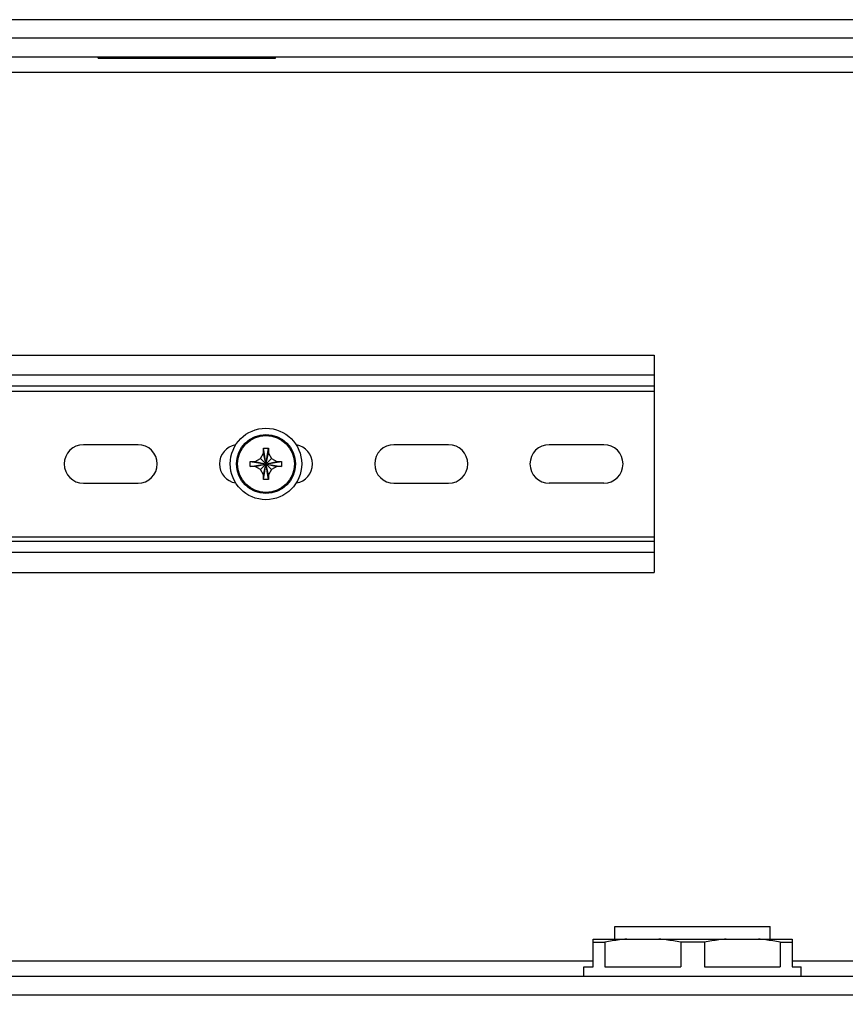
# Model space of a CAD drawing. Header units: inches. Extents: x 0 to 34, y 0 to 22.
# Tile 37 of 40: x 21.5 to 24.2, y 13.8 to 16.9. Entities that reach past the tile are written whole.
import ezdxf

# ---------------------------------------------------------------- set-up
doc = ezdxf.new("R2010")
doc.units = ezdxf.units.IN
doc.header["$LTSCALE"] = 1.87
doc.header["$MEASUREMENT"] = 0
doc.layers.get('0').update_dxf_attribs({"linetype": 'CONTINUOUS'})
doc.layers.add('DIMENSIONS', color=7, linetype='CONTINUOUS')
doc.styles.get("Standard").update_dxf_attribs({"font": 'txt', "width": 0.8})
doc.dimstyles.new('DIMSTYLE_1', dxfattribs={"dimtxt": 0.125, "dimasz": 0.1875, "dimexe": 0.18, "dimexo": 0.0625, "dimgap": 0.09, "dimtad": 0, "dimtih": 1, "dimtoh": 1, "dimdec": 3, "dimlfac": 2, "dimzin": 4, "dimdsep": 46, "dimtxsty": 'STANDARD', "dimblk": '_FILLED', "dimblk1": '_FILLED', "dimblk2": '_FILLED', "dimcen": 0.09, "dimadec": 0, "dimazin": 0, "dimtp": 0.01, "dimtm": 0.01, "dimtfac": 1, "dimtdec": 3, "dimtofl": 0, "dimtmove": 0, "dimatfit": 3, "dimldrblk": '_FILLED', "dimfxl": 1, "dimtolj": 1, "dimtzin": 4, "dimarcsym": 0})

# ---------------------------------------------------------------- blocks, each defined once
blk = doc.blocks.new('_FILLED')
at = {"color": 0, "linetype": 'BYBLOCK'}
blk.add_solid([(0, 0), (-1, 0.174), (-1, -0.174)], dxfattribs=at)
blk = doc.blocks.new('*D16')
at = {"layer": 'DIMENSIONS', "color": 2, "linetype": 'CONTINUOUS'}
for p, q in [((18.7559, 14.0256), (18.7559, 12.0413)), ((25.4488, 14.0256), (25.4488, 12.0413)), ((18.7559, 12.1663), (21.4774, 12.1663)), ((25.4488, 12.1663), (22.7274, 12.1663))]:
    blk.add_line(p, q, dxfattribs=at)
at = {"layer": 'DIMENSIONS', "color": 2, "linetype": 'CONTINUOUS', "xscale": 0.1875, "yscale": 0.1875, "zscale": 0.1875, "rotation": 180}
blk.add_blockref('_FILLED', (18.7559, 12.1663), dxfattribs=at)
at = {"layer": 'DIMENSIONS', "color": 2, "linetype": 'CONTINUOUS', "xscale": 0.1875, "yscale": 0.1875, "zscale": 0.1875}
blk.add_blockref('_FILLED', (25.4488, 12.1663), dxfattribs=at)
at = {"layer": 'DIMENSIONS', "color": 2, "linetype": 'CONTINUOUS', "width": 0.8}
for s, p in [('13.39', (21.5399, 12.1038)), ('[', (22.1649, 12.1038)), ('340', (22.2649, 12.1038)), (']', (22.5649, 12.1038))]:
    blk.add_text(s, height=0.125, dxfattribs=at).set_placement(p)

msp = doc.modelspace()

# ---------------------------------------------------------------- linework, layer by layer
at = {"color": 7, "linetype": 'CONTINUOUS'}
for p, q in [((25.44883, 16.88975), (18.75592, 16.88975)), ((25.17324, 16.8307), (19.03151, 16.8307)), ((19.03151, 16.77164), (25.17324, 16.77164)), ((21.79266, 16.76789), (21.79266, 16.77164)), ((21.79266, 16.76789), (22.35516, 16.76789)), ((21.80766, 16.76789), (21.80766, 16.77164)), ((22.34016, 16.76789), (22.34016, 16.77164)), ((22.35516, 16.76789), (22.35516, 16.77164)), ((25.13387, 16.72243), (19.52374, 16.72243)), ((20.36239, 15.82626), (23.55562, 15.82626)), ((23.55562, 15.82626), (23.55562, 15.13778)), ((23.55562, 15.76302), (20.38489, 15.76302)), ((23.55562, 15.72802), (20.38489, 15.72802)), ((20.38489, 15.71252), (23.55562, 15.71252)), ((21.91945, 15.54305), (21.74645, 15.54305)), ((22.9037, 15.54305), (22.7307, 15.54305)), ((23.39583, 15.54305), (23.22283, 15.54305)), ((22.30751, 15.49947), (22.31721, 15.51627)), ((22.31721, 15.51627), (22.31721, 15.53116)), ((22.31721, 15.44777), (22.33271, 15.51627)), ((22.33271, 15.44777), (22.31721, 15.51627)), ((22.31723, 15.43239), (22.33269, 15.53166)), ((22.33269, 15.43239), (22.31723, 15.53166)), ((22.33271, 15.53116), (22.33271, 15.51627)), ((22.33271, 15.51627), (22.34241, 15.49947)), ((22.27533, 15.47429), (22.37459, 15.48975)), ((22.27533, 15.48975), (22.37459, 15.47429)), ((22.27582, 15.48977), (22.29071, 15.48977)), ((22.29071, 15.48977), (22.30751, 15.49947)), ((22.29071, 15.47427), (22.35921, 15.48977)), ((22.29071, 15.48977), (22.35921, 15.47427)), ((22.30751, 15.49947), (22.34241, 15.46457)), ((22.30751, 15.46457), (22.34241, 15.49947)), ((22.34241, 15.49947), (22.35921, 15.48977)), ((22.35921, 15.48977), (22.3741, 15.48977)), ((22.29071, 15.47427), (22.27582, 15.47427)), ((22.30751, 15.46457), (22.29071, 15.47427)), ((22.31721, 15.44777), (22.30751, 15.46457)), ((22.31721, 15.43288), (22.31721, 15.44777)), ((22.34241, 15.46457), (22.33271, 15.44777)), ((22.33271, 15.44777), (22.33271, 15.43288)), ((22.35921, 15.47427), (22.34241, 15.46457)), ((22.3741, 15.47427), (22.35921, 15.47427)), ((21.74645, 15.421), (21.91945, 15.421)), ((22.7307, 15.421), (22.9037, 15.421)), ((23.39583, 15.421), (23.22283, 15.421)), ((20.11062, 15.25152), (23.55562, 15.25152)), ((23.55562, 15.23602), (20.11062, 15.23602)), ((23.55562, 15.20102), (20.11062, 15.20102)), ((20.11062, 15.13778), (23.55562, 15.13778)), ((23.43112, 14.01574), (23.92324, 14.01574)), ((23.43112, 13.97637), (23.43112, 14.01574)), ((23.92324, 13.97637), (23.92324, 14.01574)), ((23.3618, 13.97637), (23.99256, 13.97637)), ((23.3618, 13.88877), (23.3618, 13.97637)), ((23.3618, 13.96652), (23.39947, 13.96652)), ((23.39947, 13.96652), (23.39947, 13.88877)), ((23.71485, 13.96652), (23.63951, 13.96652)), ((23.63951, 13.96652), (23.63951, 13.88877)), ((23.71485, 13.96652), (23.71485, 13.88877)), ((23.95489, 13.96652), (23.99256, 13.96652)), ((23.95489, 13.96652), (23.95489, 13.88877)), ((23.99256, 13.97637), (23.99256, 13.88877)), ((21.39519, 13.90747), (23.3618, 13.90747)), ((23.33269, 13.88877), (23.3618, 13.88877)), ((23.33269, 13.85826), (23.33269, 13.88877)), ((23.39947, 13.88877), (23.63951, 13.88877)), ((23.71485, 13.88877), (23.95489, 13.88877)), ((23.99256, 13.90747), (24.34605, 13.90747)), ((23.99256, 13.88877), (24.02167, 13.88877)), ((24.02167, 13.85826), (24.02167, 13.88877)), ((25.17324, 13.85826), (19.03151, 13.85826)), ((19.03151, 13.7992), (25.17324, 13.7992))]:
    msp.add_line(p, q, dxfattribs=at)
for radius in [0.11325, 0.09325, 0.09014]:
    msp.add_circle((22.32496, 15.48202), radius, dxfattribs=at)
for centre, start, end in [((21.74645, 15.48202), 90, 270), ((21.91945, 15.48202), 270, 90), ((22.23858, 15.48202), 99.37367, 260.62633), ((22.41158, 15.48202), 279.13365, 80.86635), ((22.7307, 15.48202), 90, 270), ((22.9037, 15.48202), 270, 90), ((23.22283, 15.48202), 90, 270), ((23.39583, 15.48202), 270, 90)]:
    msp.add_arc(centre, 0.06102, start, end, dxfattribs=at)
for points, knots in [([(22.31721, 15.53116), (22.31721, 15.53125), (22.31722, 15.53141), (22.31723, 15.53157), (22.31723, 15.53166)], [0, 0, 0, 0, 0.4997931, 1, 1, 1, 1]), ([(22.31723, 15.53166), (22.31894, 15.53171), (22.32238, 15.53178), (22.32754, 15.53178), (22.33098, 15.53171), (22.33269, 15.53166)], [0, 0, 0, 0, 0.3328688, 0.6671314, 1, 1, 1, 1]), ([(22.33269, 15.53166), (22.3327, 15.53157), (22.3327, 15.53141), (22.33271, 15.53125), (22.33271, 15.53116)], [0, 0, 0, 0, 0.5001857, 1, 1, 1, 1]), ([(22.27521, 15.48202), (22.27521, 15.48289), (22.27522, 15.48461), (22.27526, 15.48719), (22.2753, 15.4889), (22.27533, 15.48975)], [0, 0, 0, 0, 0.334924, 0.668161, 1, 1, 1, 1]), ([(22.27533, 15.47429), (22.2753, 15.47515), (22.27526, 15.47686), (22.27522, 15.47944), (22.27521, 15.48116), (22.27521, 15.48202)], [0, 0, 0, 0, 0.3317627, 0.6650085, 1, 1, 1, 1]), ([(22.27533, 15.48975), (22.27541, 15.48976), (22.27557, 15.48976), (22.27574, 15.48977), (22.27582, 15.48977)], [0, 0, 0, 0, 0.5002308, 1, 1, 1, 1]), ([(22.3741, 15.48977), (22.37418, 15.48977), (22.37435, 15.48976), (22.37451, 15.48976), (22.37459, 15.48975)], [0, 0, 0, 0, 0.499774, 1, 1, 1, 1]), ([(22.37459, 15.48975), (22.37462, 15.4889), (22.37466, 15.48719), (22.3747, 15.48461), (22.37471, 15.48289), (22.37471, 15.48202)], [0, 0, 0, 0, 0.3317627, 0.6650085, 1, 1, 1, 1]), ([(22.37471, 15.48202), (22.37471, 15.48116), (22.3747, 15.47944), (22.37466, 15.47686), (22.37462, 15.47515), (22.37459, 15.47429)], [0, 0, 0, 0, 0.334924, 0.668161, 1, 1, 1, 1]), ([(22.27582, 15.47427), (22.27574, 15.47428), (22.27557, 15.47428), (22.27541, 15.47429), (22.27533, 15.47429)], [0, 0, 0, 0, 0.499774, 1, 1, 1, 1]), ([(22.37459, 15.47429), (22.37451, 15.47429), (22.37435, 15.47428), (22.37418, 15.47428), (22.3741, 15.47427)], [0, 0, 0, 0, 0.5002308, 1, 1, 1, 1]), ([(22.31723, 15.43239), (22.31723, 15.43247), (22.31722, 15.43263), (22.31721, 15.4328), (22.31721, 15.43288)], [0, 0, 0, 0, 0.5002116, 1, 1, 1, 1]), ([(22.33269, 15.43239), (22.33098, 15.43234), (22.32754, 15.43227), (22.32238, 15.43227), (22.31894, 15.43234), (22.31723, 15.43239)], [0, 0, 0, 0, 0.3328688, 0.6671314, 1, 1, 1, 1]), ([(22.33271, 15.43288), (22.33271, 15.4328), (22.3327, 15.43263), (22.3327, 15.43247), (22.33269, 15.43239)], [0, 0, 0, 0, 0.4997931, 1, 1, 1, 1]), ([(23.46834, 13.97637), (23.46068, 13.97569), (23.44536, 13.97404), (23.42239, 13.97072), (23.40712, 13.968), (23.39947, 13.96652)], [0, 0, 0, 0, 0.3314841, 0.6641038, 1, 1, 1, 1]), ([(23.63951, 13.96652), (23.63184, 13.96801), (23.61656, 13.97073), (23.59359, 13.97404), (23.57829, 13.97569), (23.57064, 13.97637)], [0, 0, 0, 0, 0.3364516, 0.6690266, 1, 1, 1, 1]), ([(23.78372, 13.97637), (23.77606, 13.97569), (23.76074, 13.97404), (23.73778, 13.97072), (23.7225, 13.968), (23.71485, 13.96652)], [0, 0, 0, 0, 0.3314841, 0.6641038, 1, 1, 1, 1]), ([(23.95489, 13.96652), (23.94723, 13.96801), (23.93194, 13.97073), (23.90898, 13.97404), (23.89367, 13.97569), (23.88602, 13.97637)], [0, 0, 0, 0, 0.3364516, 0.6690266, 1, 1, 1, 1])]:
    msp.add_open_spline(points, degree=3, knots=knots, dxfattribs=at)

# ---------------------------------------------------------------- dimensions: what is measured, and where the dimension line sits
at = {"layer": 'DIMENSIONS', "color": 2, "linetype": 'CONTINUOUS'}
dim = msp.add_linear_dim(base=(18.75592, 12.16627), p1=(25.44883, 14.02564), p2=(18.75592, 14.02564), angle=180, dimstyle='DIMSTYLE_1', dxfattribs=at)
dim.commit()
dim.dimension.update_dxf_attribs({"geometry": '*D16', "text_midpoint": (22.10238, 12.16627), "dimtype": 160})

doc.saveas('drawing.dxf')
